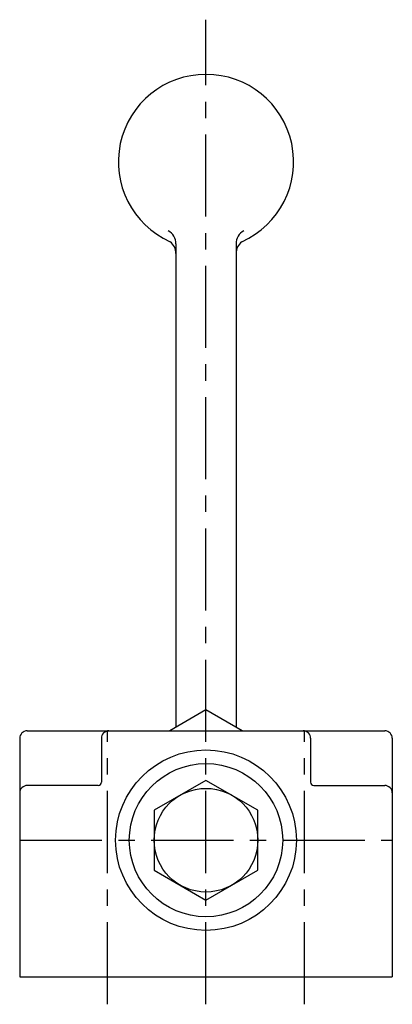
# Model space of a CAD drawing. Extents: x -307 to -239, y 168 to 348.
import ezdxf

# ---------------------------------------------------------------- set-up
doc = ezdxf.new("R2010")
doc.units = 0
doc.header["$LTSCALE"] = 12
doc.linetypes.add('CENTER', pattern=[2, 1.25, -0.25, 0.25, -0.25])
doc.layers.get('0').update_dxf_attribs({"linetype": 'CONTINUOUS'})
doc.layers.add('BRAUER-1', color=1, linetype='CENTER')

msp = doc.modelspace()

# ---------------------------------------------------------------- linework, layer by layer
for p, q in [((-278.160291, 307.448945), (-278.162269, 219.068068)), ((-267.164224, 307.448945), (-267.162245, 219.068065)), ((-272.662259, 222.2435), (-279.262588, 218.432798)), ((-266.06193, 218.432798), (-272.662259, 222.2435)), ((-305.287256, 218.432798), (-240.037256, 218.432798)), ((-306.662256, 217.057802), (-306.662259, 173.432798)), ((-291.761443, 217.057801), (-291.761444, 209.032802)), ((-253.563068, 217.057795), (-253.563068, 209.032796)), ((-238.662256, 217.057796), (-238.662259, 173.432798)), ((-272.662259, 209.372798), (-282.136577, 203.902798)), ((-263.187941, 203.902798), (-272.662259, 209.372798)), ((-292.361443, 208.432802), (-305.287257, 208.432798)), ((-252.963068, 208.432796), (-240.037255, 208.432792)), ((-282.136577, 203.902798), (-282.136577, 192.962799)), ((-263.187942, 192.962798), (-263.187941, 203.902798)), ((-282.136577, 192.962799), (-272.66226, 187.492798)), ((-272.66226, 187.492798), (-263.187942, 192.962798)), ((-306.662259, 173.432798), (-238.662259, 173.432798))]:
    msp.add_line(p, q)
for radius in [16.5, 14, 9.474318]:
    msp.add_circle((-272.662259, 198.432798), radius)
for centre, radius, start, end in [((-272.662259, 322.432798), 16, 294.162745, 245.837289), ((-280.910291, 307.448945), 2.75, 0.000006, 60.773989), ((-264.414224, 307.448945), 2.75, 119.226008, 180), ((-280.910428, 305.672149), 2.75, 359.997392, 51.845694), ((-264.414087, 305.672149), 2.75, 128.154183, 180.002611), ((-305.287256, 217.057802), 1.375, 89.999997, 179.999994), ((-290.386443, 217.057801), 1.375, 89.999997, 179.999997), ((-254.938068, 217.057795), 1.375, 0, 89.999997), ((-240.037256, 217.057796), 1.375002, 359.999997, 89.999997), ((-292.361444, 209.032802), 0.6, 270.000019, 0), ((-252.963068, 209.032796), 0.6, 179.999997, 269.999983), ((-305.287257, 207.057798), 1.375, 89.999992, 180), ((-240.037255, 207.057792), 1.375, 0, 90.000003)]:
    msp.add_arc(centre, radius, start, end)
at = {"layer": 'BRAUER-1'}
for p, q in [((-272.662259, 168.427802), (-272.662259, 348.427802)), ((-290.662259, 168.427802), (-290.662259, 218.432798)), ((-254.662259, 168.427802), (-254.662259, 218.432798)), ((-306.662259, 198.432798), (-238.662259, 198.432798))]:
    msp.add_line(p, q, dxfattribs=at)

doc.saveas('drawing.dxf')
